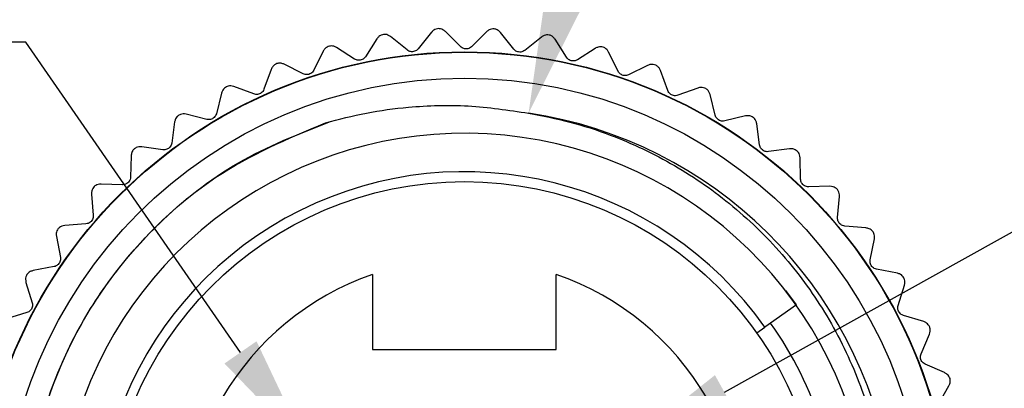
# Model space of a CAD drawing. Header units: inches. Extents: x 0 to 432, y 0 to 279.
# Tile 4 of 13: x 69 to 94, y 169 to 178. Entities that reach past the tile are written whole.
import ezdxf
from ezdxf import colors
from ezdxf.entities.mleader import LeaderData, LeaderLine
from ezdxf.math import Vec2, Vec3

# ---------------------------------------------------------------- set-up
doc = ezdxf.new("R2010")
doc.units = ezdxf.units.IN
doc.header["$LTSCALE"] = 10
doc.header["$MEASUREMENT"] = 0
doc.layers.add('DIMENSIONS', color=140, linetype='Continuous')

msp = doc.modelspace()

# ---------------------------------------------------------------- linework, layer by layer
for p, q in [((79.144, 177.156), (78.726, 177.495)), ((79.764, 177.603), (79.426, 177.185)), ((80.493, 177.24), (80.114, 177.622)), ((81.157, 177.618), (80.776, 177.239)), ((81.844, 177.178), (81.507, 177.599)), ((82.545, 177.482), (82.125, 177.146)), ((77.813, 176.926), (77.359, 177.218)), ((78.38, 177.438), (78.089, 176.986)), ((83.179, 176.97), (82.89, 177.425)), ((77.022, 177.124), (76.782, 176.643)), ((83.909, 177.197), (83.455, 176.909)), ((84.484, 176.619), (84.246, 177.103)), ((76.513, 176.554), (76.031, 176.795)), ((85.234, 176.766), (84.752, 176.528)), ((75.706, 176.665), (75.519, 176.161)), ((85.744, 176.129), (85.56, 176.636)), ((75.262, 176.043), (74.757, 176.231)), ((74.447, 176.066), (74.316, 175.545)), ((86.505, 176.194), (86, 176.01)), ((86.943, 175.506), (86.815, 176.03)), ((74.073, 175.4), (73.551, 175.532)), ((87.707, 175.488), (87.185, 175.36)), ((73.261, 175.335), (73.186, 174.803)), ((88.068, 174.757), (87.997, 175.291)), ((72.16, 174.48), (72.144, 173.943)), ((72.961, 174.633), (72.427, 174.707)), ((88.825, 174.656), (88.293, 174.585)), ((89.105, 173.891), (89.092, 174.429)), ((71.938, 173.749), (71.399, 173.765)), ((71.158, 173.511), (71.2, 172.975)), ((89.847, 173.708), (89.31, 173.695)), ((90.043, 172.917), (90.088, 173.454)), ((71.016, 172.76), (70.479, 172.718)), ((90.761, 172.656), (90.225, 172.701)), ((70.267, 172.439), (70.367, 171.911)), ((90.87, 171.848), (90.973, 172.377)), ((70.207, 171.678), (69.678, 171.578)), ((78.272, 171.48), (78.272, 169.584)), ((82.92, 169.584), (82.92, 171.48)), ((91.555, 171.51), (91.028, 171.613)), ((69.497, 171.278), (69.653, 170.763)), ((89.001, 170.712), (88.735, 171.071)), ((91.576, 170.696), (91.736, 171.21)), ((69.52, 170.514), (69.005, 170.357)), ((89.001, 170.712), (88.2, 170.145)), ((92.221, 170.286), (91.708, 170.445)), ((87.995, 170), (88.2, 170.145)), ((92.154, 169.474), (92.368, 169.968)), ((78.272, 169.584), (82.92, 169.584)), ((92.75, 168.997), (92.257, 169.211)), ((92.596, 168.196), (92.862, 168.665))]:
    msp.add_line(p, q)
for radius in [12.349, 12.34, 11.684, 9.068]:
    msp.add_circle((80.596, 164.758), radius)
for centre, radius, start, end in [((80.596, 164.758), 10.922, 225.6693, 81.4493), ((80.597, 164.763), 10.286, 214.0231, 164.42), ((80.596, 164.758), 9.319, 35.314, 0), ((80.596, 164.758), 7.112, 109.0738, 70.9262), ((80.596, 164.758), 9.5, 0, 35.314)]:
    msp.add_arc(centre, radius, start, end)
for points, knots in [([(78.551, 177.55), (78.529, 177.544), (78.485, 177.534), (78.423, 177.494), (78.396, 177.459), (78.38, 177.438)], [0, 0, 0, 0, 0.292976, 0.584627, 1, 1, 1, 1]), ([(78.726, 177.495), (78.705, 177.509), (78.668, 177.534), (78.604, 177.55), (78.565, 177.55), (78.551, 177.55)], [0, 0, 0, 0, 0.439838, 0.784846, 1, 1, 1, 1]), ([(79.946, 177.696), (79.923, 177.693), (79.879, 177.687), (79.813, 177.655), (79.782, 177.622), (79.764, 177.603)], [0, 0, 0, 0, 0.292976, 0.584627, 1, 1, 1, 1]), ([(80.114, 177.622), (80.094, 177.638), (80.06, 177.668), (79.998, 177.691), (79.96, 177.694), (79.946, 177.696)], [0, 0, 0, 0, 0.4398383, 0.7848458, 1, 1, 1, 1]), ([(81.348, 177.69), (81.326, 177.69), (81.281, 177.689), (81.212, 177.664), (81.178, 177.635), (81.157, 177.618)], [0, 0, 0, 0, 0.2929757, 0.584627, 1, 1, 1, 1]), ([(81.507, 177.599), (81.49, 177.617), (81.459, 177.65), (81.4, 177.68), (81.363, 177.687), (81.348, 177.69)], [0, 0, 0, 0, 0.439838, 0.784846, 1, 1, 1, 1]), ([(82.742, 177.533), (82.72, 177.535), (82.675, 177.539), (82.604, 177.521), (82.567, 177.497), (82.545, 177.482)], [0, 0, 0, 0, 0.292976, 0.584627, 1, 1, 1, 1]), ([(82.89, 177.425), (82.875, 177.445), (82.848, 177.481), (82.792, 177.517), (82.756, 177.529), (82.742, 177.533)], [0, 0, 0, 0, 0.439838, 0.784846, 1, 1, 1, 1]), ([(77.18, 177.253), (77.158, 177.246), (77.116, 177.23), (77.059, 177.185), (77.036, 177.146), (77.022, 177.124)], [0, 0, 0, 0, 0.292976, 0.584627, 1, 1, 1, 1]), ([(77.359, 177.218), (77.337, 177.229), (77.298, 177.251), (77.232, 177.26), (77.194, 177.255), (77.18, 177.253)], [0, 0, 0, 0, 0.439838, 0.784846, 1, 1, 1, 1]), ([(80.776, 177.239), (80.761, 177.227), (80.735, 177.204), (80.681, 177.184), (80.627, 177.179), (80.577, 177.188), (80.53, 177.208), (80.507, 177.228), (80.493, 177.24)], [0, 0, 0, 0, 0.20309, 0.364964, 0.527822, 0.669475, 0.814323, 1, 1, 1, 1]), ([(84.111, 177.226), (84.089, 177.231), (84.045, 177.239), (83.972, 177.229), (83.932, 177.209), (83.909, 177.197)], [0, 0, 0, 0, 0.2929757, 0.584627, 1, 1, 1, 1]), ([(84.246, 177.103), (84.233, 177.124), (84.21, 177.163), (84.159, 177.205), (84.124, 177.22), (84.111, 177.226)], [0, 0, 0, 0, 0.4398383, 0.7848458, 1, 1, 1, 1]), ([(78.089, 176.986), (78.077, 176.971), (78.056, 176.943), (78.008, 176.911), (77.956, 176.895), (77.905, 176.893), (77.856, 176.902), (77.828, 176.918), (77.813, 176.926)], [0, 0, 0, 0, 0.20309, 0.364964, 0.527822, 0.669475, 0.814323, 1, 1, 1, 1]), ([(79.426, 177.185), (79.412, 177.171), (79.388, 177.146), (79.337, 177.12), (79.284, 177.109), (79.233, 177.113), (79.185, 177.128), (79.159, 177.146), (79.144, 177.156)], [0, 0, 0, 0, 0.20309, 0.364964, 0.527822, 0.669475, 0.814323, 1, 1, 1, 1]), ([(82.125, 177.146), (82.109, 177.136), (82.08, 177.116), (82.024, 177.102), (81.97, 177.103), (81.921, 177.117), (81.877, 177.142), (81.855, 177.165), (81.844, 177.178)], [0, 0, 0, 0, 0.20309, 0.364964, 0.527822, 0.669475, 0.814323, 1, 1, 1, 1]), ([(83.455, 176.909), (83.438, 176.899), (83.407, 176.883), (83.35, 176.875), (83.297, 176.882), (83.249, 176.901), (83.208, 176.931), (83.19, 176.956), (83.179, 176.97)], [0, 0, 0, 0, 0.2030903, 0.3649644, 0.5278218, 0.6694748, 0.814323, 1, 1, 1, 1]), ([(75.849, 176.811), (75.828, 176.801), (75.788, 176.781), (75.736, 176.729), (75.717, 176.689), (75.706, 176.665)], [0, 0, 0, 0, 0.292976, 0.584627, 1, 1, 1, 1]), ([(76.031, 176.795), (76.008, 176.804), (75.966, 176.821), (75.9, 176.823), (75.863, 176.814), (75.849, 176.811)], [0, 0, 0, 0, 0.4398383, 0.7848458, 1, 1, 1, 1]), ([(85.438, 176.773), (85.417, 176.78), (85.374, 176.793), (85.301, 176.791), (85.259, 176.775), (85.234, 176.766)], [0, 0, 0, 0, 0.292976, 0.584627, 1, 1, 1, 1]), ([(85.56, 176.636), (85.549, 176.659), (85.53, 176.7), (85.484, 176.747), (85.451, 176.766), (85.438, 176.773)], [0, 0, 0, 0, 0.4398383, 0.7848458, 1, 1, 1, 1]), ([(76.782, 176.643), (76.772, 176.627), (76.754, 176.597), (76.709, 176.56), (76.66, 176.538), (76.609, 176.531), (76.559, 176.535), (76.53, 176.547), (76.513, 176.554)], [0, 0, 0, 0, 0.20309, 0.364964, 0.527822, 0.669475, 0.814323, 1, 1, 1, 1]), ([(84.752, 176.528), (84.734, 176.521), (84.702, 176.508), (84.644, 176.506), (84.591, 176.519), (84.547, 176.543), (84.509, 176.577), (84.493, 176.604), (84.484, 176.619)], [0, 0, 0, 0, 0.2030903, 0.3649644, 0.5278218, 0.6694748, 0.814323, 1, 1, 1, 1]), ([(74.573, 176.227), (74.554, 176.215), (74.517, 176.191), (74.47, 176.134), (74.456, 176.091), (74.447, 176.066)], [0, 0, 0, 0, 0.292976, 0.584627, 1, 1, 1, 1]), ([(74.757, 176.231), (74.732, 176.237), (74.689, 176.249), (74.623, 176.244), (74.587, 176.232), (74.573, 176.227)], [0, 0, 0, 0, 0.439838, 0.784846, 1, 1, 1, 1]), ([(75.519, 176.161), (75.511, 176.143), (75.496, 176.112), (75.456, 176.071), (75.409, 176.044), (75.36, 176.031), (75.309, 176.029), (75.279, 176.038), (75.262, 176.043)], [0, 0, 0, 0, 0.2030903, 0.3649644, 0.5278218, 0.6694748, 0.814323, 1, 1, 1, 1]), ([(86, 176.01), (85.982, 176.005), (85.948, 175.995), (85.89, 176), (85.84, 176.018), (85.798, 176.047), (85.764, 176.085), (85.751, 176.113), (85.744, 176.129)], [0, 0, 0, 0, 0.20309, 0.364964, 0.527822, 0.669475, 0.814323, 1, 1, 1, 1]), ([(86.709, 176.179), (86.688, 176.188), (86.647, 176.206), (86.574, 176.212), (86.531, 176.201), (86.505, 176.194)], [0, 0, 0, 0, 0.292976, 0.584627, 1, 1, 1, 1]), ([(86.815, 176.03), (86.807, 176.053), (86.792, 176.096), (86.751, 176.148), (86.721, 176.171), (86.709, 176.179)], [0, 0, 0, 0, 0.4398383, 0.7848458, 1, 1, 1, 1]), ([(77.079, 175.315), (77.422, 175.404), (78.112, 175.583), (79.321, 175.742), (80.702, 175.784), (81.711, 175.634), (82.22, 175.559)], [0, 0, 0, 0, 0.204912, 0.411737, 0.703069, 1, 1, 1, 1]), ([(82.22, 175.559), (82.568, 175.491), (83.269, 175.355), (84.233, 175.039), (85.118, 174.665), (85.917, 174.244), (86.68, 173.757), (87.405, 173.205), (88.089, 172.586), (88.717, 171.912), (89.281, 171.193), (89.782, 170.431), (90.221, 169.619), (90.587, 168.777), (90.876, 167.917), (91.092, 167.04), (91.234, 166.138), (91.299, 165.229), (91.287, 164.325), (91.201, 163.44), (91.043, 162.567), (90.811, 161.707), (90.504, 160.86), (90.127, 160.043), (89.686, 159.267), (89.183, 158.533), (88.613, 157.835), (87.986, 157.189), (87.313, 156.603), (86.605, 156.083), (85.856, 155.626), (85.078, 155.234), (84.267, 154.908), (83.435, 154.651), (82.581, 154.463), (81.709, 154.346), (80.82, 154.302), (79.932, 154.335), (79.056, 154.441), (78.194, 154.62), (77.341, 154.875), (76.517, 155.202), (75.732, 155.592), (74.988, 156.044), (74.275, 156.563), (73.679, 157.081), (73.051, 157.712), (72.538, 158.318), (72.201, 158.81), (72.088, 158.975)], [0, 0, 0, 0, 0.025296, 0.050839, 0.072238, 0.093785, 0.115184, 0.136732, 0.158748, 0.180926, 0.202325, 0.223875, 0.245904, 0.268099, 0.289287, 0.310622, 0.332424, 0.354386, 0.375538, 0.396836, 0.41774, 0.438788, 0.460295, 0.481959, 0.502863, 0.523912, 0.545418, 0.567083, 0.587986, 0.609036, 0.629692, 0.650491, 0.671147, 0.691946, 0.712602, 0.733401, 0.754653, 0.77606, 0.796716, 0.817518, 0.838782, 0.860206, 0.880651, 0.901238, 0.922275, 0.943468, 0.957487, 0.985746, 1, 1, 1, 1]), ([(73.369, 175.508), (73.351, 175.494), (73.316, 175.466), (73.276, 175.405), (73.266, 175.361), (73.261, 175.335)], [0, 0, 0, 0, 0.292976, 0.584627, 1, 1, 1, 1]), ([(73.551, 175.532), (73.526, 175.536), (73.481, 175.543), (73.416, 175.531), (73.382, 175.515), (73.369, 175.508)], [0, 0, 0, 0, 0.439838, 0.784846, 1, 1, 1, 1]), ([(74.316, 175.545), (74.31, 175.527), (74.299, 175.494), (74.263, 175.449), (74.219, 175.417), (74.172, 175.399), (74.121, 175.392), (74.09, 175.397), (74.073, 175.4)], [0, 0, 0, 0, 0.20309, 0.364964, 0.527822, 0.669475, 0.814323, 1, 1, 1, 1]), ([(87.185, 175.36), (87.166, 175.357), (87.132, 175.351), (87.075, 175.361), (87.026, 175.385), (86.988, 175.418), (86.958, 175.46), (86.949, 175.489), (86.943, 175.506)], [0, 0, 0, 0, 0.2030903, 0.3649644, 0.5278218, 0.6694748, 0.814323, 1, 1, 1, 1]), ([(87.908, 175.451), (87.888, 175.462), (87.849, 175.485), (87.778, 175.499), (87.733, 175.492), (87.707, 175.488)], [0, 0, 0, 0, 0.292976, 0.584627, 1, 1, 1, 1]), ([(70.041, 161.236), (69.962, 161.489), (69.568, 162.764), (69.381, 164.656), (69.673, 167.313), (70.396, 169.447), (71.612, 171.412), (72.84, 172.803), (74.593, 174.264), (76.121, 174.911), (77.079, 175.315)], [0, 0, 0, 0, 0.045535, 0.229482, 0.320728, 0.504674, 0.610619, 0.716564, 0.822508, 1, 1, 1, 1]), ([(70.041, 161.236), (69.854, 161.92), (69.441, 163.433), (69.431, 165.884), (69.983, 168.429), (71.121, 170.79), (72.775, 172.804), (74.812, 174.41), (76.395, 175.031), (77.183, 175.34)], [0, 0, 0, 0, 0.120746, 0.267388, 0.413553, 0.562675, 0.71072, 0.85597, 1, 1, 1, 1]), ([(87.997, 175.291), (87.992, 175.316), (87.982, 175.36), (87.947, 175.416), (87.919, 175.441), (87.908, 175.451)], [0, 0, 0, 0, 0.439838, 0.784846, 1, 1, 1, 1]), ([(73.186, 174.803), (73.182, 174.784), (73.175, 174.75), (73.144, 174.701), (73.104, 174.665), (73.059, 174.642), (73.01, 174.629), (72.978, 174.631), (72.961, 174.633)], [0, 0, 0, 0, 0.2030903, 0.3649644, 0.5278218, 0.6694748, 0.814323, 1, 1, 1, 1]), ([(88.293, 174.585), (88.273, 174.584), (88.239, 174.582), (88.183, 174.599), (88.138, 174.627), (88.103, 174.665), (88.078, 174.709), (88.072, 174.74), (88.068, 174.757)], [0, 0, 0, 0, 0.20309, 0.364964, 0.527822, 0.669475, 0.814323, 1, 1, 1, 1]), ([(72.249, 174.664), (72.233, 174.648), (72.201, 174.617), (72.168, 174.551), (72.163, 174.506), (72.16, 174.48)], [0, 0, 0, 0, 0.292976, 0.584627, 1, 1, 1, 1]), ([(72.427, 174.707), (72.402, 174.708), (72.357, 174.711), (72.294, 174.692), (72.261, 174.672), (72.249, 174.664)], [0, 0, 0, 0, 0.439838, 0.784846, 1, 1, 1, 1]), ([(89.021, 174.598), (89.003, 174.611), (88.967, 174.638), (88.897, 174.659), (88.852, 174.657), (88.825, 174.656)], [0, 0, 0, 0, 0.292976, 0.584627, 1, 1, 1, 1]), ([(89.092, 174.429), (89.09, 174.454), (89.085, 174.499), (89.056, 174.558), (89.031, 174.587), (89.021, 174.598)], [0, 0, 0, 0, 0.439838, 0.784846, 1, 1, 1, 1]), ([(71.399, 173.765), (71.374, 173.764), (71.329, 173.762), (71.268, 173.736), (71.238, 173.712), (71.227, 173.703)], [0, 0, 0, 0, 0.439838, 0.784846, 1, 1, 1, 1]), ([(72.144, 173.943), (72.142, 173.924), (72.138, 173.889), (72.113, 173.837), (72.077, 173.797), (72.034, 173.769), (71.987, 173.751), (71.955, 173.75), (71.938, 173.749)], [0, 0, 0, 0, 0.20309, 0.364964, 0.527822, 0.669475, 0.814323, 1, 1, 1, 1]), ([(89.31, 173.695), (89.291, 173.696), (89.256, 173.698), (89.203, 173.721), (89.16, 173.754), (89.13, 173.795), (89.11, 173.842), (89.107, 173.873), (89.105, 173.891)], [0, 0, 0, 0, 0.20309, 0.364964, 0.527822, 0.669475, 0.814323, 1, 1, 1, 1]), ([(71.227, 173.703), (71.213, 173.686), (71.184, 173.651), (71.159, 173.582), (71.158, 173.538), (71.158, 173.511)], [0, 0, 0, 0, 0.292976, 0.584627, 1, 1, 1, 1]), ([(90.036, 173.63), (90.019, 173.645), (89.986, 173.675), (89.919, 173.704), (89.874, 173.707), (89.847, 173.708)], [0, 0, 0, 0, 0.292976, 0.584627, 1, 1, 1, 1]), ([(90.088, 173.454), (90.088, 173.479), (90.088, 173.524), (90.066, 173.586), (90.044, 173.618), (90.036, 173.63)], [0, 0, 0, 0, 0.4398383, 0.7848458, 1, 1, 1, 1]), ([(71.2, 172.975), (71.2, 172.956), (71.2, 172.921), (71.181, 172.867), (71.15, 172.823), (71.11, 172.79), (71.065, 172.768), (71.034, 172.763), (71.016, 172.76)], [0, 0, 0, 0, 0.2030903, 0.3649644, 0.5278218, 0.6694748, 0.814323, 1, 1, 1, 1]), ([(90.225, 172.701), (90.206, 172.704), (90.172, 172.71), (90.121, 172.738), (90.083, 172.775), (90.057, 172.82), (90.042, 172.868), (90.043, 172.899), (90.043, 172.917)], [0, 0, 0, 0, 0.20309, 0.364964, 0.527822, 0.669475, 0.814323, 1, 1, 1, 1]), ([(70.314, 172.638), (70.302, 172.619), (70.278, 172.581), (70.26, 172.51), (70.265, 172.466), (70.267, 172.439)], [0, 0, 0, 0, 0.292976, 0.584627, 1, 1, 1, 1]), ([(70.479, 172.718), (70.454, 172.714), (70.41, 172.707), (70.352, 172.675), (70.325, 172.648), (70.314, 172.638)], [0, 0, 0, 0, 0.4398383, 0.7848458, 1, 1, 1, 1]), ([(90.939, 172.557), (90.925, 172.574), (90.895, 172.607), (90.831, 172.643), (90.787, 172.651), (90.761, 172.656)], [0, 0, 0, 0, 0.292976, 0.584627, 1, 1, 1, 1]), ([(90.973, 172.377), (90.976, 172.402), (90.981, 172.446), (90.965, 172.511), (90.947, 172.544), (90.939, 172.557)], [0, 0, 0, 0, 0.439838, 0.784846, 1, 1, 1, 1]), ([(70.367, 171.911), (70.369, 171.892), (70.373, 171.857), (70.359, 171.801), (70.333, 171.754), (70.297, 171.717), (70.255, 171.69), (70.224, 171.682), (70.207, 171.678)], [0, 0, 0, 0, 0.20309, 0.364964, 0.527822, 0.669475, 0.814323, 1, 1, 1, 1]), ([(91.028, 171.613), (91.009, 171.618), (90.975, 171.628), (90.928, 171.661), (90.894, 171.703), (90.873, 171.749), (90.864, 171.799), (90.867, 171.83), (90.87, 171.848)], [0, 0, 0, 0, 0.20309, 0.364964, 0.527822, 0.669475, 0.814323, 1, 1, 1, 1]), ([(69.523, 171.48), (69.513, 171.46), (69.493, 171.42), (69.482, 171.347), (69.492, 171.303), (69.497, 171.278)], [0, 0, 0, 0, 0.2929757, 0.584627, 1, 1, 1, 1]), ([(69.678, 171.578), (69.654, 171.571), (69.61, 171.559), (69.556, 171.521), (69.532, 171.491), (69.523, 171.48)], [0, 0, 0, 0, 0.439838, 0.784846, 1, 1, 1, 1]), ([(91.722, 171.393), (91.709, 171.411), (91.683, 171.448), (91.624, 171.491), (91.581, 171.503), (91.555, 171.51)], [0, 0, 0, 0, 0.2929757, 0.584627, 1, 1, 1, 1]), ([(91.736, 171.21), (91.741, 171.235), (91.751, 171.279), (91.742, 171.344), (91.728, 171.379), (91.722, 171.393)], [0, 0, 0, 0, 0.439838, 0.784846, 1, 1, 1, 1]), ([(69.653, 170.763), (69.658, 170.744), (69.665, 170.71), (69.658, 170.653), (69.637, 170.603), (69.605, 170.563), (69.566, 170.531), (69.537, 170.52), (69.52, 170.514)], [0, 0, 0, 0, 0.20309, 0.364964, 0.527822, 0.669475, 0.814323, 1, 1, 1, 1]), ([(91.708, 170.445), (91.69, 170.452), (91.657, 170.465), (91.614, 170.504), (91.585, 170.549), (91.569, 170.597), (91.565, 170.648), (91.572, 170.678), (91.576, 170.696)], [0, 0, 0, 0, 0.20309, 0.364964, 0.527822, 0.669475, 0.814323, 1, 1, 1, 1]), ([(92.374, 170.151), (92.363, 170.171), (92.341, 170.21), (92.287, 170.259), (92.245, 170.276), (92.221, 170.286)], [0, 0, 0, 0, 0.292976, 0.584627, 1, 1, 1, 1]), ([(92.368, 169.968), (92.376, 169.992), (92.39, 170.034), (92.389, 170.1), (92.378, 170.137), (92.374, 170.151)], [0, 0, 0, 0, 0.439838, 0.784846, 1, 1, 1, 1]), ([(92.257, 169.211), (92.24, 169.22), (92.209, 169.236), (92.171, 169.279), (92.146, 169.327), (92.136, 169.377), (92.137, 169.427), (92.148, 169.457), (92.154, 169.474)], [0, 0, 0, 0, 0.20309, 0.364964, 0.527822, 0.669475, 0.814323, 1, 1, 1, 1]), ([(92.888, 168.846), (92.879, 168.867), (92.862, 168.908), (92.813, 168.963), (92.774, 168.984), (92.75, 168.997)], [0, 0, 0, 0, 0.292976, 0.584627, 1, 1, 1, 1]), ([(92.862, 168.665), (92.873, 168.687), (92.892, 168.728), (92.898, 168.794), (92.891, 168.832), (92.888, 168.846)], [0, 0, 0, 0, 0.439838, 0.784846, 1, 1, 1, 1])]:
    msp.add_open_spline(points, degree=3, knots=knots)

# ---------------------------------------------------------------- leaders
at = {"layer": 'DIMENSIONS'}
ml = msp.add_multileader_mtext('Standard', dxfattribs=at)
ml.set_content('7/8-16 UN2B\\PFEMALE THREAD', color=256)
ml.set_leader_properties()
ml.build(insert=Vec2(0, 0))
ml.multileader.update_dxf_attribs({"text_right_attachment_type": 2, "dogleg_length": 0.36, "arrow_head_size": 3})
ctx = ml.context
ctx.base_point, ctx.char_height, ctx.arrow_head_size, ctx.landing_gap_size, ctx.plane_origin = Vec3(89.659, 190.147), 3.5, 3, 1.5, Vec3(86.838, 173.629)
ctx.right_attachment = 2
notes = []
notes.append((ctx, [(0, (1, 1, 0), (86.808, 190.147), (1, 0), 2.851, [(0, [(82.22, 175.559)], 0, [])])]))
ctx.mtext.insert, ctx.mtext.flow_direction = Vec3(91.159, 191.897), 5
ml = msp.add_multileader_mtext('Standard', dxfattribs=at)
ml.set_content('5', color=256)
ml.set_leader_properties()
ml.build(insert=Vec2(0, 0))
ml.multileader.update_dxf_attribs({"text_right_attachment_type": 2, "dogleg_length": 2.851, "arrow_head_size": 3})
ctx = ml.context
ctx.base_point, ctx.char_height, ctx.arrow_head_size, ctx.landing_gap_size, ctx.plane_origin = Vec3(61.308, 177.349), 3.5, 3, 1.5, Vec3(76.637, 167.044)
ctx.right_attachment = 2
notes.append((ctx, [(0, (1, 1, 0), (69.493, 177.349), (-1, 0), 2.851, [(0, [(76.637, 167.044)], 0, [])])]))
ctx.mtext.insert, ctx.mtext.flow_direction = Vec3(62.808, 179.099), 5
ml = msp.add_multileader_mtext('Standard', dxfattribs=at)
ml.set_content('1', color=256)
ml.set_leader_properties()
ml.build(insert=Vec2(0, 0))
ml.multileader.update_dxf_attribs({"text_right_attachment_type": 2, "dogleg_length": 2.851, "arrow_head_size": 3})
ctx = ml.context
ctx.base_point, ctx.char_height, ctx.arrow_head_size, ctx.landing_gap_size, ctx.plane_origin = Vec3(103.307, 175.894), 3.5, 3, 1.5, Vec3(83.72, 166.688)
ctx.right_attachment = 2
notes.append((ctx, [(0, (1, 1, 0), (100.456, 175.894), (1, 0), 2.851, [(0, [(84.556, 167.044)], 0, [])])]))
ctx.mtext.insert, ctx.mtext.flow_direction = Vec3(104.807, 177.644), 5
for ctx, leaders in notes:
    for number, flags, end, landing, length, lines in leaders:
        leader = LeaderData()
        leader.index, (leader.has_last_leader_line, leader.has_dogleg_vector, leader.attachment_direction) = number, flags
        leader.last_leader_point, leader.dogleg_vector, leader.dogleg_length = Vec3(end), Vec3(landing), length
        for number, points, colour, breaks in lines:
            line = LeaderLine()
            line.index, line.vertices, line.color, line.breaks = number, Vec3.list(points), colors.encode_raw_color(colour), breaks
            leader.lines.append(line)
        ctx.leaders.append(leader)

doc.saveas('drawing.dxf')
